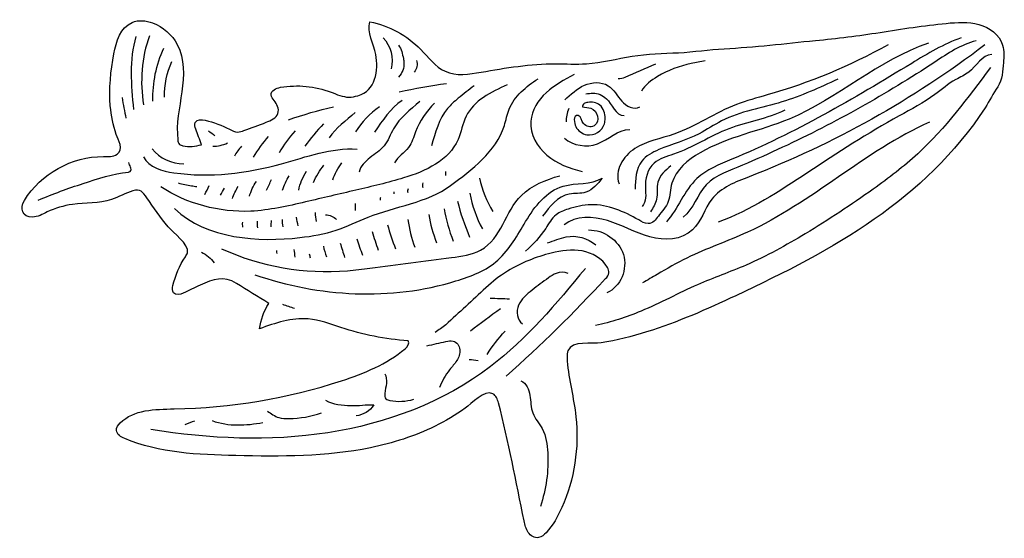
# Model space of a CAD drawing. Extents: x 0.1 to 25, y -19.2 to -6.1.
import ezdxf

# ---------------------------------------------------------------- set-up
doc = ezdxf.new("R2010")
doc.units = 0
doc.layers.add('LINES', color=7, linetype='CONTINUOUS')
doc.layers.add('SHAPE', color=7, linetype='CONTINUOUS')

msp = doc.modelspace()

# ---------------------------------------------------------------- linework, layer by layer
at = {"layer": 'LINES', "color": 7}
for points in [[(3.022, -6.518), (2.842, -7.112), (2.901, -7.749), (2.961, -8.366)], [(3.367, -6.503), (3.154, -7.05), (3.127, -7.674), (3.211, -8.251)], [(9.268, -6.553), (9.459, -6.76), (9.538, -7.065), (9.472, -7.339)], [(3.452, -8.154), (3.439, -7.695), (3.533, -7.234), (3.725, -6.817)], [(3.742, -8.058), (3.739, -7.748), (3.804, -7.438), (3.932, -7.155)], [(10.114, -7.127), (10.141, -7.228), (10.118, -7.341), (10.054, -7.423)], [(9.673, -7.919), (10.07, -7.834), (10.469, -7.764), (10.871, -7.709)], [(2.674, -8.068), (2.7, -8.242), (2.732, -8.415), (2.771, -8.586)], [(9.744, -8.137), (9.454, -8.342), (9.25, -8.643), (9.053, -8.938)], [(6.873, -8.631), (7.245, -8.498), (7.626, -8.386), (8.012, -8.297)], [(8.56, -8.44), (8.337, -8.651), (8.07, -8.826), (7.908, -9.087)], [(9.175, -8.301), (8.933, -8.47), (8.725, -8.687), (8.566, -8.936)], [(13.962, -8.346), (13.91, -8.449), (13.886, -8.567), (13.895, -8.682)], [(4.853, -8.911), (4.914, -8.943), (4.97, -8.985), (5.017, -9.034)], [(7.042, -8.911), (6.887, -9.077), (6.753, -9.263), (6.643, -9.461)], [(7.762, -8.73), (7.592, -8.906), (7.435, -9.096), (7.293, -9.296)], [(6.366, -9.051), (6.22, -9.21), (6.093, -9.386), (5.987, -9.574)], [(3.434, -9.364), (3.622, -9.603), (3.927, -9.746), (4.231, -9.738)], [(4.961, -9.295), (5.09, -9.298), (5.22, -9.269), (5.336, -9.212)], [(5.691, -9.297), (5.621, -9.373), (5.56, -9.457), (5.509, -9.546)], [(7.135, -10.409), (7.167, -10.238), (7.234, -10.074), (7.331, -9.93)], [(7.508, -10.215), (7.572, -10.056), (7.661, -9.907), (7.772, -9.776)], [(7.997, -10.148), (8.047, -9.993), (8.124, -9.847), (8.223, -9.718)], [(10.853, -10.035), (10.853, -10.003), (10.853, -9.971), (10.853, -9.939)], [(5.888, -10.562), (5.928, -10.43), (5.987, -10.303), (6.064, -10.188)], [(6.324, -10.41), (6.365, -10.32), (6.407, -10.23), (6.449, -10.141)], [(6.726, -10.409), (6.768, -10.283), (6.823, -10.16), (6.891, -10.045)], [(11.698, -10.102), (11.769, -10.399), (11.885, -10.685), (12.039, -10.949)], [(4.766, -10.513), (4.801, -10.44), (4.836, -10.366), (4.871, -10.293)], [(5.16, -10.533), (5.194, -10.473), (5.228, -10.413), (5.262, -10.354)], [(5.458, -10.62), (5.497, -10.514), (5.546, -10.411), (5.605, -10.314)], [(9.897, -10.477), (9.891, -10.439), (9.893, -10.399), (9.905, -10.362)], [(10.275, -10.352), (10.266, -10.308), (10.268, -10.262), (10.279, -10.218)], [(9.202, -10.659), (9.198, -10.633), (9.201, -10.606), (9.211, -10.582)], [(9.547, -10.496), (9.547, -10.48), (9.547, -10.464), (9.547, -10.448)], [(11.148, -10.683), (11.217, -10.995), (11.332, -11.294), (11.446, -11.592)], [(11.454, -10.487), (11.519, -10.8), (11.627, -11.104), (11.775, -11.388)], [(8.569, -10.918), (8.569, -10.86), (8.569, -10.803), (8.569, -10.745)], [(10.809, -10.879), (10.855, -11.159), (10.933, -11.434), (11.039, -11.697)], [(6.101, -11.36), (6.09, -11.303), (6.088, -11.244), (6.094, -11.187)], [(6.442, -11.331), (6.439, -11.28), (6.442, -11.228), (6.45, -11.177)], [(6.745, -11.331), (6.728, -11.272), (6.722, -11.209), (6.727, -11.148)], [(7.118, -11.312), (7.105, -11.238), (7.093, -11.164), (7.08, -11.091)], [(7.581, -11.196), (7.568, -11.123), (7.561, -11.049), (7.56, -10.975)], [(7.811, -11.032), (7.914, -11.031), (8.017, -11.073), (8.089, -11.148)], [(9.889, -11.149), (9.927, -11.388), (9.987, -11.623), (10.067, -11.851)], [(10.418, -11.022), (10.461, -11.266), (10.528, -11.505), (10.619, -11.735)], [(5.725, -11.341), (5.717, -11.3), (5.715, -11.257), (5.719, -11.215)], [(9.377, -11.282), (9.437, -11.487), (9.504, -11.69), (9.58, -11.889)], [(8.599, -11.637), (8.648, -11.775), (8.696, -11.914), (8.745, -12.052)], [(8.989, -11.456), (9.035, -11.614), (9.087, -11.771), (9.145, -11.925)], [(6.59, -12.012), (6.587, -11.986), (6.583, -11.961), (6.58, -11.935)], [(7.045, -12.098), (7.037, -12.034), (7.03, -11.97), (7.022, -11.906)], [(7.76, -11.82), (7.775, -11.913), (7.8, -12.003), (7.837, -12.09)], [(8.181, -11.744), (8.218, -11.865), (8.256, -11.986), (8.294, -12.107)], [(4.675, -11.977), (4.805, -12.034), (4.918, -12.129), (4.997, -12.247)], [(7.398, -12.021), (7.408, -12.053), (7.417, -12.086), (7.426, -12.118)], [(11.97, -13.137), (12.134, -13.143), (12.297, -13.148), (12.46, -13.154)], [(6.725, -13.291), (6.825, -13.324), (6.925, -13.358), (7.025, -13.391)], [(11.471, -13.961), (11.724, -13.773), (11.978, -13.584), (12.231, -13.396)], [(11.897, -14.559), (12.03, -14.35), (12.181, -14.154), (12.348, -13.973)], [(11.438, -14.685), (11.515, -14.695), (11.592, -14.704), (11.669, -14.714)], [(4.27, -16.332), (4.347, -16.291), (4.429, -16.261), (4.514, -16.241)], [(4.949, -16.235), (5.366, -16.387), (5.801, -16.356), (6.231, -16.284)]]:
    msp.add_open_spline(points, degree=3, dxfattribs=at)
for points, knots in [([(23.044, -6.691), (21.774, -7.116), (20.759, -8.093), (19.523, -8.609), (18.783, -8.918), (17.97, -9.057), (17.276, -9.459), (16.964, -9.638), (16.668, -9.889), (16.562, -10.233), (16.516, -10.382), (16.52, -10.549), (16.469, -10.695), (16.421, -10.83), (16.305, -10.949), (16.22, -11.061), (16.15, -11.154), (16.096, -11.253), (15.962, -11.25), (15.877, -11.249), (15.799, -11.204), (15.725, -11.161), (15.354, -10.948), (14.945, -10.766), (14.517, -10.776), (14.321, -10.781), (14.128, -10.827), (13.941, -10.886), (13.833, -10.919), (13.725, -10.959), (13.636, -11.029), (13.523, -11.119), (13.452, -11.251), (13.374, -11.373), (13.235, -11.589), (13.062, -11.783), (12.865, -11.946)], [0, 0, 0, 0, 1, 1, 1, 2, 2, 2, 3, 3, 3, 4, 4, 4, 5, 5, 5, 6, 6, 6, 7, 7, 7, 8, 8, 8, 9, 9, 9, 10, 10, 10, 11, 11, 11, 12, 12, 12, 12]), ([(23.872, -6.557), (23.427, -6.708), (23.022, -6.956), (22.62, -7.201), (21.153, -8.095), (19.665, -8.968), (18.077, -9.625), (17.765, -9.755), (17.44, -9.881), (17.194, -10.113), (16.869, -10.42), (16.723, -10.875), (16.424, -11.208)], [0, 0, 0, 0, 1, 1, 1, 2, 2, 2, 3, 3, 3, 4, 4, 4, 4]), ([(24.248, -6.634), (23.865, -6.724), (23.53, -6.952), (23.202, -7.169), (21.976, -7.98), (20.69, -8.7), (19.359, -9.324), (19.025, -9.481), (18.688, -9.631), (18.348, -9.776), (18.029, -9.911), (17.678, -10.016), (17.431, -10.273), (17.197, -10.514), (17.115, -10.884), (16.847, -11.086)], [0, 0, 0, 0, 1, 1, 1, 2, 2, 2, 3, 3, 3, 4, 4, 4, 5, 5, 5, 5]), ([(9.657, -6.742), (9.727, -6.844), (9.755, -6.959), (9.781, -7.08), (9.787, -7.113), (9.793, -7.146), (9.794, -7.18), (9.801, -7.314), (9.751, -7.45), (9.658, -7.547)], [0, 0, 0, 0, 1, 1, 1, 2, 2, 2, 3, 3, 3, 3]), ([(24.472, -6.733), (22.657, -8.118), (20.646, -9.244), (18.517, -10.067), (18.169, -10.202), (17.8, -10.342), (17.57, -10.636), (17.382, -10.877), (17.307, -11.201), (17.085, -11.411), (16.808, -11.674), (16.372, -11.688), (16.003, -11.587), (15.635, -11.486), (15.299, -11.289), (14.934, -11.176), (14.569, -11.064), (14.138, -11.048), (13.837, -11.284)], [0, 0, 0, 0, 1, 1, 1, 2, 2, 2, 3, 3, 3, 4, 4, 4, 5, 5, 5, 6, 6, 6, 6]), ([(22.022, -6.735), (21.057, -7.27), (20.03, -7.696), (18.969, -8), (18.709, -8.074), (18.447, -8.142), (18.195, -8.239), (17.651, -8.45), (17.166, -8.797), (16.615, -8.99), (16.283, -9.106), (15.925, -9.167), (15.627, -9.355), (15.329, -9.542), (15.103, -9.915), (15.228, -10.245)], [0, 0, 0, 0, 1, 1, 1, 2, 2, 2, 3, 3, 3, 4, 4, 4, 5, 5, 5, 5]), ([(17.403, -7.134), (17.286, -7.164), (17.167, -7.181), (17.049, -7.205), (16.75, -7.266), (16.461, -7.378), (16.199, -7.535), (16.04, -7.63), (15.887, -7.745), (15.793, -7.904)], [0, 0, 0, 0, 1, 1, 1, 2, 2, 2, 3, 3, 3, 3]), ([(24.641, -6.974), (24.392, -6.995), (24.257, -7.269), (24.06, -7.424), (23.961, -7.501), (23.844, -7.549), (23.734, -7.611), (23.544, -7.717), (23.378, -7.863), (23.202, -7.992), (22.92, -8.198), (22.608, -8.361), (22.303, -8.53), (21.511, -8.969), (20.749, -9.458), (19.996, -9.959), (19.271, -10.443), (18.548, -10.91), (17.728, -11.22)], [0, 0, 0, 0, 1, 1, 1, 2, 2, 2, 3, 3, 3, 4, 4, 4, 5, 5, 5, 6, 6, 6, 6]), ([(24.611, -7.304), (24.045, -8.069), (23.473, -8.839), (22.774, -9.485), (22.421, -9.81), (22.039, -10.101), (21.65, -10.38), (21.093, -10.779), (20.52, -11.156), (19.933, -11.509), (19.449, -11.8), (18.954, -12.076), (18.436, -12.301), (18.032, -12.477), (17.615, -12.622), (17.211, -12.798), (16.729, -13.009), (16.268, -13.265), (15.782, -13.467), (15.411, -13.621), (15.027, -13.743), (14.635, -13.831)], [0, 0, 0, 0, 1, 1, 1, 2, 2, 2, 3, 3, 3, 4, 4, 4, 5, 5, 5, 6, 6, 6, 7, 7, 7, 7]), ([(15.208, -7.583), (15.265, -7.594), (15.324, -7.571), (15.378, -7.548), (15.637, -7.438), (15.897, -7.327), (16.156, -7.217)], [0, 0, 0, 0, 1, 1, 1, 2, 2, 2, 2]), ([(3.998, -10.874), (4.81, -11.646), (6.118, -11.727), (7.167, -11.605), (7.477, -11.569), (7.787, -11.52), (8.082, -11.421), (8.359, -11.329), (8.62, -11.195), (8.891, -11.087), (9.56, -10.819), (10.385, -10.729), (10.973, -10.288), (11.502, -9.891), (12.122, -9.436), (12.33, -8.774), (12.374, -8.636), (12.398, -8.492), (12.452, -8.358), (12.585, -8.025), (12.884, -7.791), (13.18, -7.588)], [0, 0, 0, 0, 1, 1, 1, 2, 2, 2, 3, 3, 3, 4, 4, 4, 5, 5, 5, 6, 6, 6, 7, 7, 7, 7]), ([(14.09, -7.486), (13.843, -7.618), (13.593, -7.752), (13.387, -7.942), (13.181, -8.131), (13.02, -8.386), (13, -8.665), (12.977, -8.993), (13.154, -9.314), (13.406, -9.526), (13.659, -9.738), (13.977, -9.855), (14.297, -9.933)], [0, 0, 0, 0, 1, 1, 1, 2, 2, 2, 3, 3, 3, 4, 4, 4, 4]), ([(13.855, -8.124), (14.007, -7.983), (14.163, -7.84), (14.352, -7.756), (14.541, -7.672), (14.774, -7.656), (14.949, -7.767), (15.096, -7.86), (15.18, -8.024), (15.295, -8.154), (15.411, -8.285), (15.602, -8.387), (15.755, -8.303)], [0, 0, 0, 0, 1, 1, 1, 2, 2, 2, 3, 3, 3, 4, 4, 4, 4]), ([(20.752, -7.602), (20.291, -7.815), (19.828, -8.029), (19.342, -8.176), (18.831, -8.331), (18.294, -8.414), (17.819, -8.657), (17.626, -8.755), (17.446, -8.879), (17.252, -8.979), (16.926, -9.146), (16.568, -9.24), (16.231, -9.383), (16.069, -9.451), (15.906, -9.535), (15.799, -9.675), (15.65, -9.87), (15.638, -10.134), (15.632, -10.38)], [0, 0, 0, 0, 1, 1, 1, 2, 2, 2, 3, 3, 3, 4, 4, 4, 5, 5, 5, 6, 6, 6, 6]), ([(12.402, -7.745), (11.996, -7.928), (11.56, -8.14), (11.363, -8.54), (11.272, -8.727), (11.243, -8.938), (11.16, -9.128), (10.929, -9.659), (10.34, -9.928), (9.786, -10.097), (9.389, -10.218), (8.984, -10.313), (8.58, -10.407), (8.156, -10.506), (7.733, -10.605), (7.309, -10.704), (6.853, -10.81), (6.393, -10.917), (5.925, -10.939), (5.127, -10.976), (4.318, -10.756), (3.648, -10.32)], [0, 0, 0, 0, 1, 1, 1, 2, 2, 2, 3, 3, 3, 4, 4, 4, 5, 5, 5, 6, 6, 6, 7, 7, 7, 7]), ([(11.571, -7.769), (11.43, -7.869), (11.294, -7.974), (11.162, -8.085), (11.067, -8.164), (10.975, -8.247), (10.897, -8.342), (10.676, -8.608), (10.581, -8.953), (10.492, -9.287)], [0, 0, 0, 0, 1, 1, 1, 2, 2, 2, 3, 3, 3, 3]), ([(14.39, -7.97), (14.45, -7.964), (14.504, -7.957), (14.564, -7.954), (14.691, -7.949), (14.813, -8.009), (14.908, -8.094), (15.043, -8.216), (15.14, -8.528), (15.353, -8.518)], [0, 0, 0, 0, 1, 1, 1, 2, 2, 2, 3, 3, 3, 3]), ([(10.194, -8.169), (9.945, -8.369), (9.69, -8.576), (9.532, -8.854), (9.45, -8.998), (9.395, -9.158), (9.291, -9.287), (9.193, -9.408), (9.058, -9.491), (8.935, -9.587), (8.812, -9.683), (8.695, -9.8), (8.658, -9.952)], [0, 0, 0, 0, 1, 1, 1, 2, 2, 2, 3, 3, 3, 4, 4, 4, 4]), ([(10.568, -8.206), (10.359, -8.409), (10.194, -8.658), (10.089, -8.931), (10.037, -9.066), (9.998, -9.209), (9.912, -9.325), (9.806, -9.467), (9.635, -9.559), (9.558, -9.719)], [0, 0, 0, 0, 1, 1, 1, 2, 2, 2, 3, 3, 3, 3]), ([(19.418, -8.386), (18.971, -8.605), (18.467, -8.676), (18.003, -8.854), (17.523, -9.037), (17.09, -9.334), (16.604, -9.5), (16.433, -9.559), (16.25, -9.604), (16.114, -9.724), (15.943, -9.877), (15.882, -10.122), (15.892, -10.352), (15.899, -10.515), (15.927, -10.705), (15.81, -10.818)], [0, 0, 0, 0, 1, 1, 1, 2, 2, 2, 3, 3, 3, 4, 4, 4, 5, 5, 5, 5]), ([(23.073, -8.685), (21.436, -9.424), (20.101, -10.721), (18.469, -11.471), (17.966, -11.702), (17.439, -11.879), (16.942, -12.123), (16.685, -12.249), (16.438, -12.393), (16.19, -12.537), (16.068, -12.608), (15.945, -12.679), (15.823, -12.75)], [0, 0, 0, 0, 1, 1, 1, 2, 2, 2, 3, 3, 3, 4, 4, 4, 4]), ([(13.846, -9.095), (14.074, -9.282), (14.404, -9.337), (14.681, -9.234), (14.962, -9.128), (15.196, -8.873), (15.497, -8.873)], [0, 0, 0, 0, 1, 1, 1, 2, 2, 2, 2]), ([(3.211, -9.567), (3.356, -9.83), (3.685, -9.925), (3.983, -9.968), (4.89, -10.099), (5.819, -9.982), (6.703, -9.739), (7.33, -9.566), (7.959, -9.328), (8.608, -9.369)], [0, 0, 0, 0, 1, 1, 1, 2, 2, 2, 3, 3, 3, 3]), ([(0.556, -10.659), (0.927, -10.501), (1.305, -10.361), (1.69, -10.239), (2.055, -10.123), (2.448, -9.983), (2.831, -9.948), (2.847, -9.946), (2.864, -9.945), (2.877, -9.935), (2.911, -9.912), (2.899, -9.861), (2.884, -9.823), (2.869, -9.785), (2.854, -9.747), (2.839, -9.709)], [0, 0, 0, 0, 1, 1, 1, 2, 2, 2, 3, 3, 3, 4, 4, 4, 5, 5, 5, 5]), ([(16.532, -9.795), (16.396, -9.908), (16.253, -10.033), (16.207, -10.204), (16.17, -10.344), (16.205, -10.495), (16.175, -10.637), (16.151, -10.752), (16.087, -10.854), (16.023, -10.953)], [0, 0, 0, 0, 1, 1, 1, 2, 2, 2, 3, 3, 3, 3]), ([(5.183, -11.888), (6.173, -12.341), (7.28, -12.535), (8.365, -12.443), (8.555, -12.427), (8.745, -12.403), (8.935, -12.378), (9.621, -12.289), (10.306, -12.201), (10.992, -12.112), (11.245, -12.079), (11.504, -12.044), (11.727, -11.922), (12.274, -11.621), (12.34, -10.954), (12.761, -10.54), (13.023, -10.283), (13.378, -10.142), (13.732, -10.042)], [0, 0, 0, 0, 1, 1, 1, 2, 2, 2, 3, 3, 3, 4, 4, 4, 5, 5, 5, 6, 6, 6, 6]), ([(6.026, -12.544), (7.654, -13.109), (9.461, -13.209), (11.108, -12.702), (11.486, -12.586), (11.876, -12.444), (12.169, -12.173), (12.469, -11.896), (12.659, -11.547), (12.867, -11.201), (13.097, -10.818), (13.391, -10.43), (13.819, -10.306), (14.142, -10.212), (14.514, -10.278), (14.8, -10.1), (14.69, -10.25), (14.565, -10.403), (14.388, -10.459), (14.255, -10.501), (14.109, -10.48), (13.971, -10.507), (13.679, -10.565), (13.475, -10.823), (13.297, -11.063)], [0, 0, 0, 0, 1, 1, 1, 2, 2, 2, 3, 3, 3, 4, 4, 4, 5, 5, 5, 6, 6, 6, 7, 7, 7, 8, 8, 8, 8]), ([(4.091, -10.225), (4.2, -10.257), (4.311, -10.281), (4.424, -10.296), (4.469, -10.302), (4.515, -10.307), (4.559, -10.318)], [0, 0, 0, 0, 1, 1, 1, 2, 2, 2, 2]), ([(14.457, -11.412), (14.841, -11.409), (15.221, -11.667), (15.336, -12.034), (15.45, -12.402), (15.27, -12.845), (14.921, -13.007)], [0, 0, 0, 0, 1, 1, 1, 2, 2, 2, 2]), ([(13.423, -11.736), (13.58, -11.693), (13.729, -11.619), (13.889, -11.588), (14.152, -11.537), (14.437, -11.615), (14.638, -11.792)], [0, 0, 0, 0, 1, 1, 1, 2, 2, 2, 2]), ([(12.376, -15.111), (13.251, -14.329), (14.089, -13.506), (14.887, -12.644), (14.926, -12.602), (14.967, -12.556), (14.973, -12.499), (14.979, -12.45), (14.958, -12.402), (14.934, -12.359), (14.802, -12.132), (14.552, -11.992), (14.294, -11.945), (14.036, -11.898), (13.77, -11.936), (13.515, -11.998), (13.126, -12.094), (12.752, -12.248), (12.409, -12.455), (12.192, -12.585), (12.045, -12.709), (11.859, -12.88), (11.522, -13.191), (11.185, -13.501), (10.848, -13.812), (10.759, -13.893), (10.673, -13.93), (10.579, -14.005)], [0, 0, 0, 0, 1, 1, 1, 2, 2, 2, 3, 3, 3, 4, 4, 4, 5, 5, 5, 6, 6, 6, 7, 7, 7, 8, 8, 8, 9, 9, 9, 9]), ([(14.377, -12.385), (13.644, -13.274), (12.899, -14.169), (11.982, -14.867), (10.793, -15.773), (9.347, -16.312), (7.87, -16.54), (6.392, -16.768), (4.879, -16.695), (3.402, -16.462)], [0, 0, 0, 0, 1, 1, 1, 2, 2, 2, 3, 3, 3, 3]), ([(13.938, -12.512), (13.843, -12.476), (13.734, -12.475), (13.639, -12.51), (13.567, -12.536), (13.504, -12.581), (13.442, -12.625), (13.304, -12.725), (13.167, -12.828), (13.033, -12.933), (12.897, -13.04), (12.758, -13.156), (12.689, -13.315), (12.62, -13.474), (12.644, -13.688), (12.789, -13.783)], [0, 0, 0, 0, 1, 1, 1, 2, 2, 2, 3, 3, 3, 4, 4, 4, 5, 5, 5, 5]), ([(10.374, -14.34), (10.534, -14.305), (10.694, -14.27), (10.854, -14.235), (10.914, -14.222), (10.976, -14.209), (11.034, -14.224), (11.129, -14.248), (11.194, -14.343), (11.205, -14.44), (11.215, -14.537), (11.179, -14.634), (11.127, -14.717), (11.075, -14.8), (11.008, -14.872), (10.947, -14.949), (10.841, -15.084), (10.754, -15.234), (10.692, -15.394)], [0, 0, 0, 0, 1, 1, 1, 2, 2, 2, 3, 3, 3, 4, 4, 4, 5, 5, 5, 6, 6, 6, 6]), ([(9.308, -15.049), (9.395, -15.194), (9.329, -15.377), (9.309, -15.545), (9.303, -15.594), (9.304, -15.65), (9.339, -15.685), (9.363, -15.709), (9.399, -15.718), (9.433, -15.725), (9.634, -15.762), (9.844, -15.752), (10.04, -15.693)], [0, 0, 0, 0, 1, 1, 1, 2, 2, 2, 3, 3, 3, 4, 4, 4, 4]), ([(12.744, -15.23), (12.883, -15.288), (12.953, -15.446), (12.977, -15.595), (13.002, -15.744), (12.996, -15.9), (13.048, -16.041), (13.102, -16.186), (13.211, -16.302), (13.285, -16.437), (13.386, -16.623), (13.416, -16.838), (13.427, -17.049), (13.449, -17.507), (13.386, -17.969), (13.24, -18.403)], [0, 0, 0, 0, 1, 1, 1, 2, 2, 2, 3, 3, 3, 4, 4, 4, 5, 5, 5, 5]), ([(7.814, -15.72), (8.006, -15.828), (8.234, -15.842), (8.453, -15.854), (8.65, -15.865), (8.835, -15.819), (9.03, -15.838), (8.935, -15.99), (8.767, -16.094), (8.588, -16.112)], [0, 0, 0, 0, 1, 1, 1, 2, 2, 2, 3, 3, 3, 3]), ([(6.347, -15.992), (6.436, -16.058), (6.527, -16.124), (6.633, -16.157), (6.715, -16.182), (6.802, -16.185), (6.888, -16.183), (7.168, -16.179), (7.448, -16.129), (7.712, -16.035)], [0, 0, 0, 0, 1, 1, 1, 2, 2, 2, 3, 3, 3, 3])]:
    msp.add_open_spline(points, degree=3, knots=knots, dxfattribs=at)
at = {"layer": 'SHAPE', "color": 7}
for points, knots in [([(24.918, -6.744), (24.84, -6.477), (24.587, -6.29), (24.319, -6.216), (24.051, -6.142), (23.767, -6.163), (23.491, -6.19), (22.931, -6.246), (22.375, -6.328), (21.82, -6.418), (21.275, -6.505), (20.735, -6.569), (20.186, -6.623), (19.42, -6.699), (18.649, -6.793), (17.883, -6.83), (17.5, -6.849), (17.116, -6.913), (16.73, -6.931), (16.338, -6.948), (15.945, -6.962), (15.557, -7.022), (15.172, -7.082), (14.793, -7.187), (14.404, -7.212), (14.144, -7.229), (13.882, -7.211), (13.621, -7.211), (12.99, -7.21), (12.365, -7.315), (11.743, -7.424), (11.44, -7.477), (11.114, -7.529), (10.833, -7.402), (10.581, -7.288), (10.412, -7.049), (10.218, -6.85), (9.873, -6.495), (9.419, -6.246), (8.934, -6.147), (8.86, -6.421), (9.027, -6.697), (9.08, -6.977), (9.155, -7.378), (9.078, -7.901), (8.629, -8.019), (8.555, -8.038), (8.48, -8.055), (8.404, -8.055), (8.246, -8.055), (8.098, -7.984), (7.951, -7.928), (7.547, -7.776), (7.103, -7.734), (6.678, -7.807), (6.567, -7.827), (6.431, -7.887), (6.439, -7.999), (6.443, -8.053), (6.481, -8.097), (6.514, -8.139), (6.587, -8.232), (6.646, -8.353), (6.609, -8.465), (6.568, -8.588), (6.433, -8.647), (6.312, -8.692), (6.125, -8.761), (5.937, -8.831), (5.75, -8.9), (5.699, -8.919), (5.647, -8.938), (5.592, -8.938), (5.52, -8.937), (5.453, -8.901), (5.388, -8.868), (5.193, -8.769), (4.987, -8.692), (4.775, -8.638), (4.684, -8.615), (4.562, -8.609), (4.521, -8.693), (4.495, -8.746), (4.514, -8.808), (4.534, -8.863), (4.582, -8.994), (4.631, -9.125), (4.679, -9.257), (4.528, -9.305), (4.365, -9.315), (4.209, -9.285), (4.179, -9.279), (4.148, -9.271), (4.125, -9.251), (4.093, -9.222), (4.085, -9.176), (4.08, -9.133), (4.032, -8.729), (4.126, -8.324), (4.183, -7.921), (4.24, -7.518), (4.256, -7.087), (4.068, -6.726), (3.937, -6.474), (3.709, -6.274), (3.442, -6.177), (3.276, -6.117), (3.087, -6.096), (2.924, -6.166), (2.63, -6.291), (2.522, -6.646), (2.465, -6.96), (2.386, -7.395), (2.337, -7.839), (2.375, -8.279), (2.396, -8.523), (2.444, -8.765), (2.526, -8.996), (2.578, -9.143), (2.726, -9.376), (2.546, -9.499), (2.447, -9.566), (2.318, -9.559), (2.199, -9.558), (1.403, -9.553), (0.619, -9.99), (0.203, -10.668), (0.086, -10.861), (0.15, -11.096), (0.409, -11.089), (0.541, -11.085), (0.661, -11.016), (0.78, -10.959), (0.981, -10.864), (1.197, -10.799), (1.418, -10.768), (1.747, -10.722), (2.09, -10.75), (2.405, -10.643), (2.59, -10.579), (2.76, -10.481), (2.947, -10.422), (3.126, -10.366), (3.195, -10.452), (3.298, -10.599), (3.472, -10.847), (3.64, -11.1), (3.834, -11.332), (3.956, -11.478), (4.375, -11.773), (4.323, -11.99), (4.314, -12.027), (4.292, -12.06), (4.271, -12.092), (4.125, -12.314), (4.018, -12.561), (3.957, -12.82), (3.942, -12.883), (3.933, -12.956), (3.975, -13.005), (4.032, -13.07), (4.137, -13.044), (4.217, -13.01), (4.36, -12.947), (4.499, -12.873), (4.642, -12.81), (4.977, -12.66), (5.236, -12.558), (5.565, -12.764), (5.836, -12.933), (6.106, -13.102), (6.376, -13.271), (6.254, -13.464), (6.175, -13.684), (6.148, -13.911), (6.544, -13.77), (6.955, -13.627), (7.374, -13.663), (7.659, -13.687), (7.93, -13.793), (8.201, -13.882), (8.751, -14.061), (9.321, -14.174), (9.897, -14.217), (9.943, -14.281), (9.88, -14.366), (9.82, -14.417), (9.362, -14.807), (8.79, -15.038), (8.218, -15.226), (6.854, -15.674), (5.422, -15.915), (3.986, -15.938), (3.506, -15.946), (2.969, -15.951), (2.626, -16.288), (2.572, -16.341), (2.523, -16.409), (2.53, -16.484), (2.54, -16.586), (2.645, -16.646), (2.739, -16.686), (3.615, -17.057), (4.591, -17.098), (5.543, -17.119), (6.682, -17.144), (7.831, -17.148), (8.947, -16.92), (9.51, -16.805), (10.062, -16.628), (10.578, -16.374), (10.843, -16.244), (11.099, -16.094), (11.339, -15.921), (11.493, -15.81), (11.83, -15.442), (12.04, -15.553), (12.123, -15.597), (12.155, -15.698), (12.18, -15.788), (12.443, -16.771), (12.618, -17.774), (12.83, -18.769), (12.851, -18.87), (12.875, -18.974), (12.933, -19.06), (12.991, -19.146), (13.094, -19.21), (13.196, -19.192), (13.272, -19.178), (13.334, -19.124), (13.387, -19.067), (13.558, -18.884), (13.68, -18.661), (13.782, -18.431), (14.099, -17.715), (14.223, -16.915), (14.138, -16.136), (14.086, -15.664), (13.959, -15.202), (13.918, -14.729), (13.911, -14.65), (13.907, -14.57), (13.927, -14.494), (13.93, -14.485), (13.933, -14.476), (13.936, -14.467), (14.035, -14.2), (14.549, -14.305), (14.776, -14.268), (15.165, -14.205), (15.548, -14.109), (15.924, -13.992), (16.699, -13.751), (17.443, -13.42), (18.176, -13.076), (20.637, -11.921), (22.944, -10.663), (24.474, -8.328), (24.588, -8.154), (24.676, -7.961), (24.794, -7.791), (24.91, -7.624), (24.921, -7.382), (24.938, -7.183), (24.951, -7.036), (24.96, -6.885), (24.918, -6.744)], [0, 0, 0, 0, 1, 1, 1, 2, 2, 2, 3, 3, 3, 4, 4, 4, 5, 5, 5, 6, 6, 6, 7, 7, 7, 8, 8, 8, 9, 9, 9, 10, 10, 10, 11, 11, 11, 12, 12, 12, 13, 13, 13, 14, 14, 14, 15, 15, 15, 16, 16, 16, 17, 17, 17, 18, 18, 18, 19, 19, 19, 20, 20, 20, 21, 21, 21, 22, 22, 22, 23, 23, 23, 24, 24, 24, 25, 25, 25, 26, 26, 26, 27, 27, 27, 28, 28, 28, 29, 29, 29, 30, 30, 30, 31, 31, 31, 32, 32, 32, 33, 33, 33, 34, 34, 34, 35, 35, 35, 36, 36, 36, 37, 37, 37, 38, 38, 38, 39, 39, 39, 40, 40, 40, 41, 41, 41, 42, 42, 42, 43, 43, 43, 44, 44, 44, 45, 45, 45, 46, 46, 46, 47, 47, 47, 48, 48, 48, 49, 49, 49, 50, 50, 50, 51, 51, 51, 52, 52, 52, 53, 53, 53, 54, 54, 54, 55, 55, 55, 56, 56, 56, 57, 57, 57, 58, 58, 58, 59, 59, 59, 60, 60, 60, 61, 61, 61, 62, 62, 62, 63, 63, 63, 64, 64, 64, 65, 65, 65, 66, 66, 66, 67, 67, 67, 68, 68, 68, 69, 69, 69, 70, 70, 70, 71, 71, 71, 72, 72, 72, 73, 73, 73, 74, 74, 74, 75, 75, 75, 76, 76, 76, 77, 77, 77, 78, 78, 78, 79, 79, 79, 80, 80, 80, 81, 81, 81, 82, 82, 82, 83, 83, 83, 84, 84, 84, 85, 85, 85, 86, 86, 86, 87, 87, 87, 88, 88, 88, 89, 89, 89, 89]), ([(14.857, -8.731), (14.803, -8.914), (14.602, -9.039), (14.414, -9.007), (14.294, -8.987), (14.189, -8.904), (14.133, -8.797), (14.096, -8.728), (14.048, -8.488), (14.197, -8.522), (14.272, -8.538), (14.276, -8.664), (14.328, -8.722), (14.398, -8.799), (14.5, -8.831), (14.596, -8.777), (14.772, -8.677), (14.682, -8.387), (14.513, -8.333), (14.446, -8.312), (14.373, -8.321), (14.305, -8.304), (14.298, -8.272), (14.317, -8.237), (14.344, -8.218), (14.371, -8.198), (14.405, -8.191), (14.439, -8.187), (14.544, -8.174), (14.657, -8.19), (14.74, -8.255), (14.84, -8.334), (14.878, -8.469), (14.876, -8.595), (14.875, -8.641), (14.87, -8.687), (14.857, -8.731)], [0, 0, 0, 0, 1, 1, 1, 2, 2, 2, 3, 3, 3, 4, 4, 4, 5, 5, 5, 6, 6, 6, 7, 7, 7, 8, 8, 8, 9, 9, 9, 10, 10, 10, 11, 11, 11, 12, 12, 12, 12])]:
    msp.add_open_spline(points, degree=3, knots=knots, dxfattribs=at)

doc.saveas('drawing.dxf')
